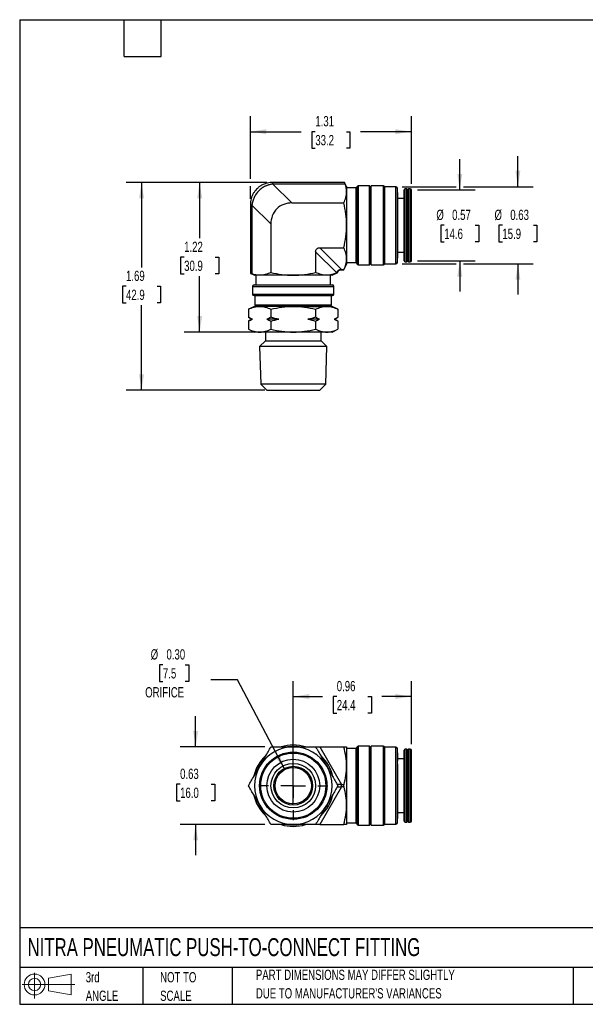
# Model space of a CAD drawing. Header units: inches. Extents: x 0.2 to 10.8, y 0.2 to 8.2.
# Tile 1 of 4: x 0.2 to 4.8, y 0.2 to 8.2. Entities that reach past the tile are written whole.
import ezdxf

# ---------------------------------------------------------------- set-up
doc = ezdxf.new("R2010")
doc.units = ezdxf.units.IN
doc.header["$MEASUREMENT"] = 0
doc.linetypes.add('SLD-Center', pattern=[0.75, 0.6, -0.05, 0.05, -0.05])
doc.linetypes.add('SLD-Solid', pattern=[0])
doc.layers.add('CENTER', color=40, linetype='SLD-Center')
doc.layers.add('SLD-DEFPOINTS', color=7, linetype='Continuous')
doc.layers.add('DIMENSIONS', color=140, linetype='SLD-Solid', lineweight=25)
doc.layers.add('TEXT', color=140, linetype='SLD-Solid', lineweight=25)
doc.styles.add('SLDTEXTSTYLE0', font='TXT', dxfattribs={"width": 0.7})
doc.dimstyles.new('SLDDIMSTYLE0', dxfattribs={"dimtxt": 0.084961, "dimasz": 0.13, "dimexe": 0, "dimexo": 0.0625, "dimgap": 0.02124, "dimtad": 0, "dimtih": 1, "dimtoh": 1, "dimrnd": 1e-09, "dimzin": 12, "dimdsep": 46, "dimtxsty": 'SLDTEXTSTYLE0', "dimsah": 1, "dimcen": 0.09, "dimadec": 0, "dimazin": 3, "dimtfac": 1, "dimtofl": 0, "dimtmove": 0, "dimatfit": 3, "dimfxl": 0, "dimfrac": 2, "dimtolj": 1, "dimtzin": 12, "dimarcsym": 0})
doc.dimstyles.new('SLDDIMSTYLE1', dxfattribs={"dimtxt": 0.084961, "dimasz": 0.13, "dimexe": 0, "dimexo": 0.0625, "dimgap": 0.02124, "dimtad": 0, "dimtih": 1, "dimtoh": 1, "dimrnd": 1e-09, "dimdsep": 46, "dimtxsty": 'SLDTEXTSTYLE0', "dimsah": 1, "dimcen": 0.09, "dimadec": 0, "dimazin": 2, "dimtfac": 1, "dimtmove": 0, "dimatfit": 0, "dimfxl": 0, "dimfrac": 2, "dimtolj": 1, "dimtzin": 12, "dimarcsym": 0})
doc.dimstyles.new('SLDDIMSTYLE3', dxfattribs={"dimtxt": 0.084961, "dimasz": 0.13, "dimexe": 0, "dimexo": 0.0625, "dimgap": 0.02124, "dimtad": 0, "dimtih": 1, "dimtoh": 1, "dimrnd": 1e-09, "dimdsep": 46, "dimtxsty": 'SLDTEXTSTYLE0', "dimsah": 1, "dimcen": 0.09, "dimadec": 0, "dimazin": 2, "dimtfac": 1, "dimtofl": 0, "dimtmove": 0, "dimatfit": 3, "dimfxl": 0, "dimfrac": 2, "dimtolj": 1, "dimtzin": 12, "dimarcsym": 0})
doc.dimstyles.new('SLDDIMSTYLE4', dxfattribs={"dimtxt": 0.084961, "dimasz": 0.13, "dimexe": 0, "dimexo": 0.0625, "dimgap": 0.02124, "dimtad": 0, "dimtih": 1, "dimtoh": 1, "dimrnd": 1e-09, "dimzin": 0, "dimdsep": 46, "dimtxsty": 'SLDTEXTSTYLE0', "dimsah": 1, "dimcen": 0, "dimadec": 0, "dimazin": 0, "dimtfac": 1, "dimtofl": 0, "dimtmove": 0, "dimatfit": 3, "dimfxl": 0, "dimfrac": 2, "dimtolj": 1, "dimtzin": 12, "dimarcsym": 0})

# ---------------------------------------------------------------- blocks, each defined once
blk = doc.blocks.new('Block11')
at = {"color": 7, "linetype": 'SLD-Solid', "lineweight": 18}
for p, q in [((0.1019, 0.2091), (0.1019, 0)), ((0.2157, 0.1641), (0.4006, 0.1981)), ((0.2157, 0.0628), (0.2157, 0.1641)), ((0.4006, 0.1981), (0.4006, 0.0288)), ((0, 0.1135), (0.4281, 0.1135)), ((0.2157, 0.0628), (0.4006, 0.0288))]:
    blk.add_line(p, q, dxfattribs=at)
for radius in [0.0846, 0.0506]:
    blk.add_circle((0.1019, 0.1135), radius, dxfattribs=at)
blk = doc.blocks.new('Block12')
at = {"layer": 'SLD-DEFPOINTS'}
blk.add_blockref('Block11', (0, 0), dxfattribs=at)
blk = doc.blocks.new('SW_NOTE_0_2')
at = {"layer": 'TEXT', "color": 0, "char_height": 0.083333, "attachment_point": 1, "style": 'SLDTEXTSTYLE0'}
for s, insert in [('PART DIMENSIONS MAY DIFFER SLIGHTLY', (0, 0.1074)), ("DUE TO MANUFACTURER'S VARIANCES", (0, -0.0431))]:
    blk.add_mtext(s, dxfattribs=dict(at, insert=insert))
blk = doc.blocks.new('SW_NOTE_0_3')
at = {"layer": 'TEXT', "color": 0, "char_height": 0.08333, "attachment_point": 1, "style": 'SLDTEXTSTYLE0'}
for s, insert in [('NOT TO', (0, 0.1074)), ('SCALE', (0, -0.0431))]:
    blk.add_mtext(s, dxfattribs=dict(at, insert=insert))
blk = doc.blocks.new('SW_NOTE_0_4')
at = {"layer": 'TEXT', "color": 0, "char_height": 0.08333, "attachment_point": 1, "style": 'SLDTEXTSTYLE0'}
for s, insert in [('3rd', (0, 0.1074)), ('ANGLE', (0, -0.0431))]:
    blk.add_mtext(s, dxfattribs=dict(at, insert=insert))
blk = doc.blocks.new('_D')
at = {"layer": 'DIMENSIONS'}
for p, q in [((2.2589, 6.9278), (1.588, 6.9278)), ((1.713, 6.9278), (1.713, 6.4739)), ((1.5868, 6.3198), (1.5582, 6.3198)), ((1.5582, 6.3198), (1.5582, 6.1848)), ((1.8392, 6.3198), (1.8678, 6.3198)), ((1.8678, 6.3198), (1.8678, 6.1848)), ((1.5582, 6.1848), (1.5868, 6.1848)), ((1.713, 5.7118), (1.713, 6.1658)), ((1.8678, 6.1848), (1.8392, 6.1848)), ((2.1509, 5.7118), (1.588, 5.7118))]:
    blk.add_line(p, q, dxfattribs=at)
for points in [[(1.713, 6.9278), (1.693, 6.7978), (1.733, 6.7978)], [(1.713, 5.7118), (1.733, 5.8418), (1.693, 5.8418)]]:
    blk.add_solid(points, dxfattribs=at)
at = {"layer": 'DIMENSIONS', "char_height": 0.08333, "attachment_point": 1, "style": 'SLDTEXTSTYLE0'}
for s, insert in [('1.22', (1.5868, 6.4463)), ('30.9', (1.5868, 6.2922))]:
    blk.add_mtext(s, dxfattribs=dict(at, insert=insert))
blk = doc.blocks.new('_D_1')
at = {"layer": 'DIMENSIONS'}
for p, q in [((2.2589, 6.9278), (1.1156, 6.9278)), ((1.2406, 6.9278), (1.2406, 6.2377)), ((1.1143, 6.0836), (1.0858, 6.0836)), ((1.0858, 6.0836), (1.0858, 5.9486)), ((1.3668, 6.0836), (1.3953, 6.0836)), ((1.3953, 6.0836), (1.3953, 5.9486)), ((1.0858, 5.9486), (1.1143, 5.9486)), ((1.2406, 5.2394), (1.2406, 5.9296)), ((1.3953, 5.9486), (1.3668, 5.9486)), ((2.2426, 5.2394), (1.1156, 5.2394))]:
    blk.add_line(p, q, dxfattribs=at)
for points in [[(1.2406, 6.9278), (1.2206, 6.7978), (1.2606, 6.7978)], [(1.2406, 5.2394), (1.2606, 5.3694), (1.2206, 5.3694)]]:
    blk.add_solid(points, dxfattribs=at)
at = {"layer": 'DIMENSIONS', "char_height": 0.08333, "attachment_point": 1, "style": 'SLDTEXTSTYLE0'}
for s, insert in [('1.69', (1.1143, 6.2101)), ('42.9', (1.1143, 6.056))]:
    blk.add_mtext(s, dxfattribs=dict(at, insert=insert))
blk = doc.blocks.new('_D_2')
at = {"layer": 'DIMENSIONS'}
for p, q in [((2.1253, 6.9578), (2.1253, 7.4651)), ((3.4337, 6.9168), (3.4337, 7.4651)), ((2.1253, 7.3401), (2.5381, 7.3401)), ((2.6532, 7.3401), (2.6247, 7.3401)), ((2.6247, 7.3401), (2.6247, 7.2051)), ((2.9057, 7.3401), (2.9342, 7.3401)), ((2.9342, 7.3401), (2.9342, 7.2051)), ((3.4337, 7.3401), (3.0209, 7.3401)), ((2.6247, 7.2051), (2.6532, 7.2051)), ((2.9342, 7.2051), (2.9057, 7.2051)), ((2.1253, 6.7942), (2.1253, 6.8978))]:
    blk.add_line(p, q, dxfattribs=at)
for points in [[(2.1253, 7.3401), (2.2553, 7.3201), (2.2553, 7.3601)], [(3.4337, 7.3401), (3.3037, 7.3601), (3.3037, 7.3201)]]:
    blk.add_solid(points, dxfattribs=at)
at = {"layer": 'DIMENSIONS', "char_height": 0.08333, "attachment_point": 1, "style": 'SLDTEXTSTYLE0'}
for s, insert in [('1.31', (2.6532, 7.4665)), ('33.2', (2.6532, 7.3125))]:
    blk.add_mtext(s, dxfattribs=dict(at, insert=insert))
blk = doc.blocks.new('_D_3')
at = {"layer": 'DIMENSIONS'}
for p, q in [((4.2999, 6.8924), (4.2999, 7.1424)), ((3.3584, 6.8924), (3.7974, 6.8924)), ((3.8574, 6.8924), (4.4249, 6.8924)), ((4.1736, 6.5794), (4.1451, 6.5794)), ((4.1451, 6.5794), (4.1451, 6.4444)), ((4.4261, 6.5794), (4.4546, 6.5794)), ((4.4546, 6.5794), (4.4546, 6.4444)), ((4.1451, 6.4444), (4.1736, 6.4444)), ((4.4546, 6.4444), (4.4261, 6.4444)), ((3.3584, 6.2664), (3.7974, 6.2664)), ((3.8574, 6.2664), (4.4249, 6.2664)), ((4.2999, 6.2664), (4.2999, 6.0164))]:
    blk.add_line(p, q, dxfattribs=at)
for points in [[(4.2999, 6.8924), (4.3199, 7.0224), (4.2799, 7.0224)], [(4.2999, 6.2664), (4.2799, 6.1364), (4.3199, 6.1364)]]:
    blk.add_solid(points, dxfattribs=at)
at = {"layer": 'DIMENSIONS', "char_height": 0.08333, "attachment_point": 1, "style": 'SLDTEXTSTYLE0'}
for s, insert in [('%%c', (4.1095, 6.7058)), ('0.63', (4.2378, 6.7058)), ('15.9', (4.1736, 6.5518))]:
    blk.add_mtext(s, dxfattribs=dict(at, insert=insert))
blk = doc.blocks.new('_D_4')
at = {"layer": 'DIMENSIONS'}
for p, q in [((3.8274, 6.8668), (3.8274, 7.1168)), ((3.4837, 6.8668), (3.9524, 6.8668)), ((3.7012, 6.5794), (3.6726, 6.5794)), ((3.6726, 6.5794), (3.6726, 6.4444)), ((3.9536, 6.5794), (3.9822, 6.5794)), ((3.9822, 6.5794), (3.9822, 6.4444)), ((3.6726, 6.4444), (3.7012, 6.4444)), ((3.9822, 6.4444), (3.9536, 6.4444)), ((3.4837, 6.292), (3.9524, 6.292)), ((3.8274, 6.292), (3.8274, 6.042))]:
    blk.add_line(p, q, dxfattribs=at)
for points in [[(3.8274, 6.8668), (3.8474, 6.9968), (3.8074, 6.9968)], [(3.8274, 6.292), (3.8074, 6.162), (3.8474, 6.162)]]:
    blk.add_solid(points, dxfattribs=at)
at = {"layer": 'DIMENSIONS', "char_height": 0.08333, "attachment_point": 1, "style": 'SLDTEXTSTYLE0'}
for s, insert in [('%%c', (3.637, 6.7058)), ('0.57', (3.7653, 6.7058)), ('14.6', (3.7012, 6.5518))]:
    blk.add_mtext(s, dxfattribs=dict(at, insert=insert))
blk = doc.blocks.new('_D_8')
at = {"layer": 'DIMENSIONS'}
for p, q in [((1.6803, 2.3413), (1.6803, 2.5913)), ((2.2419, 2.3413), (1.5553, 2.3413)), ((1.554, 2.038), (1.5255, 2.038)), ((1.5255, 2.038), (1.5255, 1.903)), ((1.8065, 2.038), (1.835, 2.038)), ((1.835, 2.038), (1.835, 1.903)), ((1.5255, 1.903), (1.554, 1.903)), ((1.835, 1.903), (1.8065, 1.903)), ((2.2419, 1.7114), (1.5553, 1.7114)), ((1.6803, 1.7114), (1.6803, 1.4614))]:
    blk.add_line(p, q, dxfattribs=at)
for points in [[(1.6803, 2.3413), (1.7003, 2.4713), (1.6603, 2.4713)], [(1.6803, 1.7114), (1.6603, 1.5814), (1.7003, 1.5814)]]:
    blk.add_solid(points, dxfattribs=at)
at = {"layer": 'DIMENSIONS', "char_height": 0.08333, "attachment_point": 1, "style": 'SLDTEXTSTYLE0'}
for s, insert in [('0.63', (1.554, 2.1645)), ('16.0', (1.554, 2.0104))]:
    blk.add_mtext(s, dxfattribs=dict(at, insert=insert))
blk = doc.blocks.new('_D_9')
at = {"layer": 'DIMENSIONS'}
for p, q in [((2.4737, 2.0763), (2.4737, 2.8758)), ((3.4337, 2.3637), (3.4337, 2.8758)), ((2.4737, 2.7508), (2.7123, 2.7508)), ((2.8275, 2.7508), (2.7989, 2.7508)), ((2.7989, 2.7508), (2.7989, 2.6157)), ((3.0799, 2.7508), (3.1085, 2.7508)), ((3.1085, 2.7508), (3.1085, 2.6157)), ((3.4337, 2.7508), (3.1951, 2.7508)), ((2.7989, 2.6157), (2.8275, 2.6157)), ((3.1085, 2.6157), (3.0799, 2.6157))]:
    blk.add_line(p, q, dxfattribs=at)
for points in [[(2.4737, 2.7508), (2.6037, 2.7308), (2.6037, 2.7708)], [(3.4337, 2.7508), (3.3037, 2.7708), (3.3037, 2.7308)]]:
    blk.add_solid(points, dxfattribs=at)
at = {"layer": 'DIMENSIONS', "char_height": 0.08333, "attachment_point": 1, "style": 'SLDTEXTSTYLE0'}
for s, insert in [('0.96', (2.8275, 2.8772)), ('24.4', (2.8275, 2.7231))]:
    blk.add_mtext(s, dxfattribs=dict(at, insert=insert))
blk = doc.blocks.new('_D_10')
at = {"layer": 'DIMENSIONS'}
for p, q in [((1.4144, 3.0085), (1.3858, 3.0085)), ((1.3858, 3.0085), (1.3858, 2.8735)), ((1.5962, 3.0085), (1.6247, 3.0085)), ((1.6247, 3.0085), (1.6247, 2.8735)), ((2.0217, 2.8851), (1.8029, 2.8851)), ((2.4049, 2.157), (2.0217, 2.8851)), ((1.3858, 2.8735), (1.4144, 2.8735)), ((1.6247, 2.8735), (1.5962, 2.8735))]:
    blk.add_line(p, q, dxfattribs=at)
blk.add_solid([(2.4049, 2.157), (2.3621, 2.2813), (2.3267, 2.2627)], dxfattribs=at)
at = {"layer": 'DIMENSIONS', "char_height": 0.08333, "attachment_point": 1, "style": 'SLDTEXTSTYLE0'}
for s, insert in [('%%c', (1.3149, 3.1349)), ('0.30', (1.4432, 3.1349)), ('7.5', (1.4144, 2.9809)), ('ORIFICE', (1.2701, 2.8268))]:
    blk.add_mtext(s, dxfattribs=dict(at, insert=insert))
blk = doc.blocks.new('SW_CENTERMARKSYMBOL_1')
at = {"layer": 'CENTER', "color": 0}
for p, q in [((0, 0.2), (0, 0.2811)), ((0, 0), (0, 0.1)), ((-0.2, 0), (-0.2811, 0)), ((0, 0), (-0.1, 0)), ((0, 0), (0, -0.1)), ((0, 0), (0.1, 0)), ((0.2, 0), (0.2811, 0)), ((0, -0.2), (0, -0.2811))]:
    blk.add_line(p, q, dxfattribs=at)

msp = doc.modelspace()

# ---------------------------------------------------------------- linework, layer by layer
for p, q in [((2.8912, 6.9278), (2.3089, 6.9278)), ((2.3089, 6.9147), (2.3089, 6.9278)), ((2.3089, 6.9147), (2.4623, 6.7612)), ((2.8956, 6.9147), (2.3089, 6.9147)), ((2.9068, 6.8943), (2.8912, 6.9278)), ((2.9068, 6.8943), (2.9068, 6.8522)), ((2.9855, 6.8825), (2.9068, 6.8825)), ((2.9923, 6.8943), (2.9855, 6.8825)), ((2.9855, 6.2762), (2.9855, 6.8825)), ((2.9923, 6.2644), (2.9923, 6.8943)), ((3.0929, 6.9003), (3.0026, 6.9003)), ((3.0026, 6.9003), (3.0026, 6.2585)), ((3.0997, 6.8884), (3.0929, 6.9003)), ((3.0929, 6.2585), (3.0929, 6.9003)), ((3.1065, 6.9003), (3.0997, 6.8884)), ((3.0997, 6.2703), (3.0997, 6.8884)), ((3.2067, 6.9003), (3.1065, 6.9003)), ((3.1065, 6.2585), (3.1065, 6.9003)), ((3.2067, 6.2585), (3.2067, 6.9003)), ((3.3084, 6.8924), (3.2178, 6.8924)), ((3.2178, 6.2664), (3.2178, 6.8924)), ((3.3084, 6.2664), (3.3084, 6.8924)), ((3.3202, 6.2782), (3.3202, 6.8806)), ((2.9068, 6.8522), (2.9068, 6.5794)), ((3.3213, 6.8465), (3.3202, 6.8465)), ((3.3213, 6.8465), (3.3213, 6.402)), ((3.3747, 6.5794), (3.3747, 6.8668)), ((3.3974, 6.8766), (3.3845, 6.8766)), ((3.3845, 6.5794), (3.3845, 6.8766)), ((3.4042, 6.8648), (3.3974, 6.8766)), ((3.3974, 6.5794), (3.3974, 6.8766)), ((3.411, 6.8766), (3.4042, 6.8648)), ((3.4042, 6.5794), (3.4042, 6.8648)), ((3.4239, 6.8766), (3.411, 6.8766)), ((3.411, 6.5794), (3.411, 6.8766)), ((3.4239, 6.5794), (3.4239, 6.8766)), ((3.4337, 6.5794), (3.4337, 6.8668)), ((2.1253, 6.7442), (2.1253, 6.1894)), ((2.1384, 6.7442), (2.1253, 6.7442)), ((2.2919, 6.5908), (2.1384, 6.7442)), ((2.1384, 6.7442), (2.1384, 6.185)), ((2.4623, 6.7612), (2.8841, 6.7612)), ((3.3747, 6.7971), (3.3213, 6.7971)), ((2.2919, 6.5908), (2.2919, 6.1966)), ((2.9068, 6.5794), (2.9068, 6.3066)), ((3.3747, 6.292), (3.3747, 6.5794)), ((3.3845, 6.2821), (3.3845, 6.5794)), ((3.3974, 6.2821), (3.3974, 6.5794)), ((3.4042, 6.294), (3.4042, 6.5794)), ((3.411, 6.2821), (3.411, 6.5794)), ((3.4239, 6.2821), (3.4239, 6.5794)), ((3.4337, 6.292), (3.4337, 6.5794)), ((3.3213, 6.402), (3.3202, 6.402)), ((3.3202, 6.401), (3.3213, 6.4006)), ((3.3213, 6.4006), (3.3213, 6.3797)), ((2.827, 6.192), (2.6556, 6.3634)), ((2.6556, 6.3634), (2.6556, 6.1966)), ((2.6896, 6.3975), (2.8658, 6.2214)), ((2.6896, 6.3975), (2.8841, 6.3975)), ((3.3213, 6.3797), (3.3202, 6.3797)), ((3.3213, 6.3797), (3.3213, 6.3123)), ((3.3213, 6.3617), (3.3747, 6.3617)), ((2.8855, 6.2187), (2.9068, 6.2644)), ((2.9068, 6.3066), (2.9068, 6.2644)), ((2.9068, 6.2762), (2.9855, 6.2762)), ((2.9855, 6.2762), (2.9923, 6.2644)), ((3.0026, 6.2585), (3.0929, 6.2585)), ((3.0929, 6.2585), (3.0997, 6.2703)), ((3.0997, 6.2703), (3.1065, 6.2585)), ((3.1065, 6.2585), (3.2067, 6.2585)), ((3.2178, 6.2664), (3.3084, 6.2664)), ((3.3202, 6.3123), (3.3213, 6.3123)), ((3.3845, 6.2821), (3.3974, 6.2821)), ((3.3974, 6.2821), (3.4042, 6.294)), ((3.4042, 6.294), (3.411, 6.2821)), ((3.411, 6.2821), (3.4239, 6.2821)), ((2.1253, 6.1895), (2.1587, 6.1739)), ((2.2009, 6.1739), (2.1587, 6.1739)), ((2.1706, 6.1739), (2.1706, 6.0951)), ((2.4737, 6.1739), (2.2009, 6.1739)), ((2.7465, 6.1739), (2.4737, 6.1739)), ((2.7887, 6.1739), (2.7465, 6.1739)), ((2.7769, 6.0951), (2.7769, 6.1739)), ((2.7887, 6.1739), (2.8351, 6.1955)), ((2.8658, 6.2214), (2.8866, 6.2214)), ((2.8658, 6.2214), (2.8658, 6.2187)), ((2.8658, 6.2187), (2.8855, 6.2187)), ((2.143, 6.0833), (2.143, 6.0203)), ((2.143, 6.0833), (2.8044, 6.0833)), ((2.1548, 6.0951), (2.7926, 6.0951)), ((2.8044, 6.0203), (2.8044, 6.0833)), ((2.143, 6.0203), (2.8044, 6.0203)), ((2.1548, 6.0085), (2.7926, 6.0085)), ((2.1627, 6.0085), (2.1627, 5.9337)), ((2.7847, 5.9337), (2.7847, 6.0085)), ((2.1587, 5.9205), (2.11, 5.8978)), ((2.1587, 5.9205), (2.2009, 5.9205)), ((2.1627, 5.9337), (2.7847, 5.9337)), ((2.1745, 5.9219), (2.7729, 5.9219)), ((2.4737, 5.9205), (2.2009, 5.9205)), ((2.2247, 5.9219), (2.2247, 5.9205)), ((2.4737, 5.9205), (2.7465, 5.9205)), ((2.7227, 5.9205), (2.7227, 5.9219)), ((2.7465, 5.9205), (2.7887, 5.9205)), ((2.8374, 5.8978), (2.7887, 5.9205)), ((2.11, 5.8978), (2.11, 5.8321)), ((2.2919, 5.8978), (2.2919, 5.8321)), ((2.6556, 5.8978), (2.6556, 5.8321)), ((2.8374, 5.8978), (2.8374, 5.8321)), ((2.11, 5.8321), (2.1376, 5.8162)), ((2.1376, 5.8162), (2.11, 5.8002)), ((2.11, 5.8002), (2.11, 5.7345)), ((2.1422, 5.8162), (2.1376, 5.8162)), ((2.3563, 5.8162), (2.2596, 5.8162)), ((2.2919, 5.8002), (2.2919, 5.7345)), ((2.6878, 5.8162), (2.5911, 5.8162)), ((2.6556, 5.8002), (2.6556, 5.7345)), ((2.8098, 5.8162), (2.8052, 5.8162)), ((2.8098, 5.8162), (2.8374, 5.8321)), ((2.8374, 5.8002), (2.8098, 5.8162)), ((2.8374, 5.8002), (2.8374, 5.7345)), ((2.11, 5.7345), (2.1587, 5.7118)), ((2.2009, 5.7118), (2.1587, 5.7118)), ((2.4737, 5.7118), (2.2009, 5.7118)), ((2.2473, 5.7118), (2.2473, 5.641)), ((2.7465, 5.7118), (2.4737, 5.7118)), ((2.7001, 5.641), (2.7001, 5.7118)), ((2.7887, 5.7118), (2.7465, 5.7118)), ((2.7887, 5.7118), (2.8374, 5.7345)), ((2.2473, 5.641), (2.2004, 5.5941)), ((2.2473, 5.641), (2.7001, 5.641)), ((2.747, 5.5941), (2.7001, 5.641)), ((2.2004, 5.5941), (2.2089, 5.2895)), ((2.4787, 5.5941), (2.2004, 5.5941)), ((2.747, 5.5941), (2.4787, 5.5941)), ((2.7385, 5.2895), (2.747, 5.5941)), ((2.2089, 5.2895), (2.2589, 5.2394)), ((2.4786, 5.2895), (2.2089, 5.2895)), ((2.7385, 5.2895), (2.4786, 5.2895)), ((2.6885, 5.2394), (2.7385, 5.2895)), ((2.2589, 5.2394), (2.6885, 5.2394)), ((2.6896, 2.3413), (2.8658, 2.0362)), ((2.6896, 2.3413), (2.8841, 2.3413)), ((2.9068, 2.3413), (2.9068, 2.1838)), ((2.9855, 2.3295), (2.9068, 2.3295)), ((2.9923, 2.3413), (2.9855, 2.3295)), ((2.9855, 1.7232), (2.9855, 2.3295)), ((2.9923, 1.7114), (2.9923, 2.3413)), ((3.0929, 2.3472), (3.0026, 2.3472)), ((3.0026, 2.3472), (3.0026, 2.0263)), ((3.0997, 2.3354), (3.0929, 2.3472)), ((3.0929, 1.7055), (3.0929, 2.3472)), ((3.1065, 2.3472), (3.0997, 2.3354)), ((3.0997, 1.7173), (3.0997, 2.3354)), ((3.2067, 2.3472), (3.1065, 2.3472)), ((3.1065, 1.7055), (3.1065, 2.3472)), ((3.2067, 2.0263), (3.2067, 2.3472)), ((3.3084, 2.3393), (3.2178, 2.3393)), ((3.2178, 1.7134), (3.2178, 2.3393)), ((3.3084, 1.7134), (3.3084, 2.3393)), ((3.3202, 1.7252), (3.3202, 2.3275)), ((3.3974, 2.3236), (3.3845, 2.3236)), ((3.3845, 1.7291), (3.3845, 2.3236)), ((3.4042, 2.3118), (3.3974, 2.3236)), ((3.3974, 1.7291), (3.3974, 2.3236)), ((3.411, 2.3236), (3.4042, 2.3118)), ((3.4239, 2.3236), (3.411, 2.3236)), ((3.411, 1.7291), (3.411, 2.3236)), ((3.4239, 1.7291), (3.4239, 2.3236)), ((3.3213, 2.2935), (3.3202, 2.2935)), ((3.3213, 2.2935), (3.3213, 2.226)), ((3.3747, 2.2441), (3.3213, 2.2441)), ((3.3747, 1.7389), (3.3747, 2.3137)), ((3.4042, 1.7409), (3.4042, 2.3118)), ((3.4337, 1.7389), (3.4337, 2.3137)), ((2.4737, 2.1724), (2.4737, 2.174)), ((2.4737, 1.8803), (2.4737, 2.1724)), ((2.9068, 2.1838), (2.9068, 1.8689)), ((3.3213, 2.226), (3.3202, 2.226)), ((3.3202, 2.2047), (3.3213, 2.2052)), ((3.3213, 2.2038), (3.3202, 2.2038)), ((3.3213, 2.2052), (3.3213, 2.226)), ((3.3213, 2.2038), (3.3213, 1.7592)), ((2.8658, 2.0165), (2.6896, 1.7114)), ((2.8658, 2.0165), (2.8658, 2.0362)), ((2.8658, 2.0362), (2.8866, 2.0362)), ((2.8866, 2.0165), (2.8658, 2.0165)), ((3.0026, 2.0263), (3.0026, 1.7055)), ((3.2067, 1.7055), (3.2067, 2.0263)), ((2.4737, 1.8787), (2.4737, 1.8803)), ((2.9068, 1.8689), (2.9068, 1.7114)), ((3.3213, 1.8086), (3.3747, 1.8086)), ((2.6896, 1.7114), (2.8841, 1.7114)), ((2.9068, 1.7232), (2.9855, 1.7232)), ((2.9855, 1.7232), (2.9923, 1.7114)), ((3.0026, 1.7055), (3.0929, 1.7055)), ((3.0929, 1.7055), (3.0997, 1.7173)), ((3.0997, 1.7173), (3.1065, 1.7055)), ((3.1065, 1.7055), (3.2067, 1.7055)), ((3.2178, 1.7134), (3.3084, 1.7134)), ((3.3202, 1.7592), (3.3213, 1.7592)), ((3.3845, 1.7291), (3.3974, 1.7291)), ((3.3974, 1.7291), (3.4042, 1.7409)), ((3.4042, 1.7409), (3.411, 1.7291)), ((3.411, 1.7291), (3.4239, 1.7291))]:
    msp.add_line(p, q)
for radius in [0.2733, 0.2648, 0.2148, 0.1811, 0.1575, 0.1476]:
    msp.add_circle((2.4737, 2.0263), radius)
for centre, radius, start, end in [((3.0026, 6.8884), 0.0118, 90, 150), ((3.2067, 6.8884), 0.0118, 19.47122, 90), ((3.3084, 6.8806), 0.0118, 0, 90), ((3.3845, 6.8668), 0.00984, 90, 180), ((3.4239, 6.8668), 0.00984, 0, 90), ((3.0026, 6.2703), 0.0118, 210, 270), ((3.2067, 6.2703), 0.0118, 270, 340.52878), ((3.3084, 6.2782), 0.0118, 270, 0), ((3.3845, 6.292), 0.00984, 180, 270), ((3.4239, 6.292), 0.00984, 270, 0), ((2.1548, 6.0833), 0.0118, 90, 180), ((2.7926, 6.0833), 0.0118, 0, 90), ((2.1548, 6.0203), 0.0118, 180, 270), ((2.7926, 6.0203), 0.0118, 270, 0), ((2.1745, 5.9337), 0.0118, 180, 270), ((2.7729, 5.9337), 0.0118, 270, 0), ((2.4737, 2.0263), 0.315, 90, 150), ((2.4737, 2.0263), 0.3307, 72.59795, 107.42551), ((2.4737, 2.0263), 0.3189, 81.01982, 98.44759), ((2.4737, 2.0263), 0.315, 30, 90), ((3.0026, 2.3354), 0.0118, 90, 150), ((3.2067, 2.3354), 0.0118, 19.47122, 90), ((3.3084, 2.3275), 0.0118, 0, 90), ((3.3845, 2.3137), 0.00984, 90, 180), ((3.4239, 2.3137), 0.00984, 0, 90), ((2.4737, 2.0263), 0.3307, 132.36241, 167.3501), ((2.4737, 2.0263), 0.3307, 12.63879, 47.605), ((2.4737, 2.0263), 0.315, 150, 210), ((2.4737, 2.0263), 0.3189, 141.83583, 158.23258), ((2.4521, 2.0263), 0.1476, 81.5662, 85.79453), ((2.4737, 2.0263), 0.3189, 21.87691, 38.15696), ((2.4737, 2.0263), 0.315, 330, 30), ((2.4737, 2.0263), 0.3307, 192.64274, 227.6157), ((2.4737, 2.0263), 0.3307, 312.37344, 347.35355), ((2.4737, 2.0263), 0.3189, 201.29332, 218.36168), ((2.4737, 2.0263), 0.315, 210, 270), ((2.4521, 2.0263), 0.1476, 274.20547, 278.4338), ((2.4737, 2.0263), 0.315, 270, 330), ((2.4737, 2.0263), 0.3189, 321.50111, 338.28498), ((2.4737, 2.0263), 0.3307, 252.59053, 287.41729), ((2.4737, 2.0263), 0.3189, 261.78132, 278.34408), ((3.0026, 1.7173), 0.0118, 210, 270), ((3.2067, 1.7173), 0.0118, 270, 340.52878), ((3.3084, 1.7252), 0.0118, 270, 0), ((3.3845, 1.7389), 0.00984, 180, 270), ((3.4239, 1.7389), 0.00984, 270, 0)]:
    msp.add_arc(centre, radius, start, end)
for points, knots in [([(2.3089, 6.9278), (2.3012, 6.9276), (2.2863, 6.9271), (2.2652, 6.9233), (2.2465, 6.9181), (2.2304, 6.9116), (2.2168, 6.9047), (2.2056, 6.8979), (2.1963, 6.8914), (2.1865, 6.8835), (2.1748, 6.8726), (2.1612, 6.8567), (2.1489, 6.8379), (2.1388, 6.8171), (2.1314, 6.7951), (2.1263, 6.7705), (2.1256, 6.7531), (2.1253, 6.7442)], [0, 0, 0, 0, 0.080148, 0.153915, 0.220948, 0.280949, 0.333663, 0.378868, 0.416401, 0.45104, 0.509199, 0.581474, 0.667465, 0.740574, 0.82063, 0.907253, 1, 1, 1, 1]), ([(2.3089, 6.9147), (2.3062, 6.9143), (2.3008, 6.9137), (2.2928, 6.9123), (2.285, 6.9105), (2.2773, 6.9085), (2.2697, 6.9062), (2.2623, 6.9036), (2.255, 6.9008), (2.2401, 6.8942), (2.2185, 6.8817), (2.1929, 6.8602), (2.1714, 6.8346), (2.1576, 6.8107), (2.1493, 6.7908), (2.1444, 6.7758), (2.1406, 6.7602), (2.1392, 6.7496), (2.1384, 6.7442)], [0, 0, 0, 0, 0.0317359, 0.0631502, 0.0942483, 0.1250358, 0.1555185, 0.1857021, 0.2155928, 0.2451967, 0.3735171, 0.5000266, 0.6265292, 0.7548564, 0.8143356, 0.8749878, 0.9368609, 1, 1, 1, 1]), ([(2.8956, 6.9147), (2.8942, 6.9189), (2.8931, 6.9222), (2.8915, 6.9267), (2.8912, 6.9278), (2.8912, 6.9278)], [0, 0, 0, 0, 0.5, 0.5, 1, 1, 1, 1]), ([(2.8841, 6.7612), (2.891, 6.7762), (2.8968, 6.7912), (2.9046, 6.8215), (2.9068, 6.8368), (2.9068, 6.8522)], [0, 0, 0, 0, 0.5, 0.5, 1, 1, 1, 1]), ([(2.4623, 6.7612), (2.4399, 6.7612), (2.4171, 6.7576), (2.3748, 6.7417), (2.3553, 6.7295), (2.3236, 6.6978), (2.3114, 6.6783), (2.2955, 6.636), (2.2919, 6.6132), (2.2919, 6.5908)], [0, 0, 0, 0, 0.25, 0.25, 0.5, 0.5, 0.75, 0.75, 1, 1, 1, 1]), ([(2.9068, 6.5794), (2.9068, 6.6102), (2.9046, 6.6407), (2.8968, 6.7013), (2.891, 6.7313), (2.8841, 6.7612)], [0, 0, 0, 0, 0.5, 0.5, 1, 1, 1, 1]), ([(2.8841, 6.3975), (2.891, 6.4275), (2.8968, 6.4575), (2.9046, 6.5181), (2.9068, 6.5486), (2.9068, 6.5794)], [0, 0, 0, 0, 0.5, 0.5, 1, 1, 1, 1]), ([(2.6556, 6.3634), (2.6556, 6.3679), (2.6563, 6.3725), (2.6594, 6.381), (2.6619, 6.3849), (2.6682, 6.3912), (2.6721, 6.3936), (2.6806, 6.3968), (2.6852, 6.3975), (2.6896, 6.3975)], [0, 0, 0, 0, 0.25, 0.25, 0.5, 0.5, 0.75, 0.75, 1, 1, 1, 1]), ([(2.9068, 6.3066), (2.9068, 6.322), (2.9046, 6.3373), (2.8968, 6.3676), (2.891, 6.3826), (2.8841, 6.3975)], [0, 0, 0, 0, 0.5, 0.5, 1, 1, 1, 1]), ([(2.8866, 6.2214), (2.8929, 6.2354), (2.8979, 6.2495), (2.9049, 6.2779), (2.9068, 6.2922), (2.9068, 6.3066)], [0, 0, 0, 0, 0.5, 0.5, 1, 1, 1, 1]), ([(2.1255, 6.1894), (2.1255, 6.1894), (2.1256, 6.1894), (2.1288, 6.1883), (2.1333, 6.1868), (2.1371, 6.1855), (2.1384, 6.185)], [0, 0, 0, 0, 0.231346, 0.531424, 0.840059, 1, 1, 1, 1]), ([(2.2919, 6.1966), (2.2769, 6.1896), (2.2619, 6.1839), (2.2316, 6.176), (2.2163, 6.1739), (2.2009, 6.1739)], [0, 0, 0, 0, 0.5, 0.5, 1, 1, 1, 1]), ([(2.2919, 6.1966), (2.3218, 6.1896), (2.3518, 6.1839), (2.4124, 6.176), (2.4429, 6.1739), (2.4737, 6.1739)], [0, 0, 0, 0, 0.5, 0.5, 1, 1, 1, 1]), ([(2.4737, 6.1739), (2.5045, 6.1739), (2.535, 6.176), (2.5956, 6.1839), (2.6256, 6.1896), (2.6556, 6.1966)], [0, 0, 0, 0, 0.5, 0.5, 1, 1, 1, 1]), ([(2.7465, 6.1739), (2.7311, 6.1739), (2.7158, 6.176), (2.6855, 6.1839), (2.6705, 6.1896), (2.6556, 6.1966)], [0, 0, 0, 0, 0.5, 0.5, 1, 1, 1, 1]), ([(2.8316, 6.194), (2.8317, 6.1952), (2.8319, 6.1977), (2.8328, 6.2013), (2.8339, 6.2047), (2.8354, 6.2078), (2.8372, 6.2106), (2.8394, 6.2131), (2.8438, 6.2172), (2.8528, 6.2215), (2.8612, 6.2214), (2.8658, 6.2214)], [0, 0, 0, 0, 0.077578, 0.151743, 0.222962, 0.291764, 0.358735, 0.424508, 0.489752, 0.725038, 1, 1, 1, 1]), ([(2.8316, 6.194), (2.8327, 6.1944), (2.8347, 6.1953), (2.835, 6.1955), (2.8351, 6.1955)], [0, 0, 0, 0, 0.51625, 1, 1, 1, 1]), ([(2.8355, 6.1954), (2.8362, 6.1984), (2.8377, 6.2046), (2.8443, 6.2123), (2.854, 6.2178), (2.8617, 6.2184), (2.8658, 6.2187)], [0, 0, 0, 0, 0.214899, 0.455356, 0.705515, 1, 1, 1, 1]), ([(2.11, 5.8978), (2.125, 5.9047), (2.14, 5.9105), (2.1703, 5.9184), (2.1856, 5.9205), (2.2009, 5.9205)], [0, 0, 0, 0, 0.5, 0.5, 1, 1, 1, 1]), ([(2.2009, 5.9205), (2.2163, 5.9205), (2.2316, 5.9184), (2.2619, 5.9105), (2.2769, 5.9047), (2.2919, 5.8978)], [0, 0, 0, 0, 0.5, 0.5, 1, 1, 1, 1]), ([(2.2919, 5.8978), (2.3218, 5.9047), (2.3518, 5.9105), (2.4124, 5.9184), (2.4429, 5.9205), (2.4737, 5.9205)], [0, 0, 0, 0, 0.5, 0.5, 1, 1, 1, 1]), ([(2.4737, 5.9205), (2.5045, 5.9205), (2.535, 5.9184), (2.5956, 5.9105), (2.6256, 5.9047), (2.6556, 5.8978)], [0, 0, 0, 0, 0.5, 0.5, 1, 1, 1, 1]), ([(2.6556, 5.8978), (2.6705, 5.9047), (2.6855, 5.9105), (2.7158, 5.9184), (2.7311, 5.9205), (2.7465, 5.9205)], [0, 0, 0, 0, 0.5, 0.5, 1, 1, 1, 1]), ([(2.7465, 5.9205), (2.7619, 5.9205), (2.7771, 5.9184), (2.8074, 5.9105), (2.8224, 5.9047), (2.8374, 5.8978)], [0, 0, 0, 0, 0.5, 0.5, 1, 1, 1, 1]), ([(2.11, 5.7345), (2.125, 5.7276), (2.14, 5.7219), (2.1703, 5.714), (2.1856, 5.7118), (2.2009, 5.7118)], [0, 0, 0, 0, 0.5, 0.5, 1, 1, 1, 1]), ([(2.2009, 5.7118), (2.2163, 5.7118), (2.2316, 5.714), (2.2619, 5.7219), (2.2769, 5.7276), (2.2919, 5.7345)], [0, 0, 0, 0, 0.5, 0.5, 1, 1, 1, 1]), ([(2.2919, 5.7345), (2.3218, 5.7276), (2.3518, 5.7219), (2.4124, 5.714), (2.4429, 5.7118), (2.4737, 5.7118)], [0, 0, 0, 0, 0.5, 0.5, 1, 1, 1, 1]), ([(2.4737, 5.7118), (2.5045, 5.7118), (2.535, 5.714), (2.5956, 5.7219), (2.6256, 5.7276), (2.6556, 5.7345)], [0, 0, 0, 0, 0.5, 0.5, 1, 1, 1, 1]), ([(2.6556, 5.7345), (2.6705, 5.7276), (2.6855, 5.7219), (2.7158, 5.714), (2.7311, 5.7118), (2.7465, 5.7118)], [0, 0, 0, 0, 0.5, 0.5, 1, 1, 1, 1]), ([(2.7465, 5.7118), (2.7619, 5.7118), (2.7771, 5.714), (2.8074, 5.7219), (2.8224, 5.7276), (2.8374, 5.7345)], [0, 0, 0, 0, 0.5, 0.5, 1, 1, 1, 1]), ([(2.2009, 2.1838), (2.2163, 2.2105), (2.2316, 2.2369), (2.2619, 2.2894), (2.2769, 2.3154), (2.2919, 2.3413)], [0, 0, 0, 0, 0.5, 0.5, 1, 1, 1, 1]), ([(2.2919, 2.3413), (2.3218, 2.3413), (2.3518, 2.3413), (2.4124, 2.3413), (2.4429, 2.3413), (2.4737, 2.3413)], [0, 0, 0, 0, 0.5, 0.5, 1, 1, 1, 1]), ([(2.4737, 2.3413), (2.5045, 2.3413), (2.535, 2.3413), (2.5956, 2.3413), (2.6256, 2.3413), (2.6556, 2.3413)], [0, 0, 0, 0, 0.5, 0.5, 1, 1, 1, 1]), ([(2.6556, 2.3413), (2.6705, 2.3154), (2.6855, 2.2894), (2.7158, 2.2369), (2.7311, 2.2105), (2.7465, 2.1838)], [0, 0, 0, 0, 0.5, 0.5, 1, 1, 1, 1]), ([(2.6556, 2.3413), (2.6556, 2.3413), (2.6563, 2.3413), (2.6594, 2.3413), (2.6619, 2.3413), (2.6682, 2.3413), (2.6721, 2.3413), (2.6806, 2.3413), (2.6852, 2.3413), (2.6896, 2.3413)], [0, 0, 0, 0, 0.25, 0.25, 0.5, 0.5, 0.75, 0.75, 1, 1, 1, 1]), ([(2.9068, 2.1838), (2.9068, 2.2105), (2.9046, 2.2369), (2.8968, 2.2894), (2.891, 2.3154), (2.8841, 2.3413)], [0, 0, 0, 0, 0.5, 0.5, 1, 1, 1, 1]), ([(2.8841, 2.3413), (2.891, 2.3413), (2.8968, 2.3413), (2.9046, 2.3413), (2.9068, 2.3413), (2.9068, 2.3413)], [0, 0, 0, 0, 0.5, 0.5, 1, 1, 1, 1]), ([(2.11, 2.0263), (2.125, 2.0522), (2.14, 2.0783), (2.1703, 2.1307), (2.1856, 2.1572), (2.2009, 2.1838)], [0, 0, 0, 0, 0.5, 0.5, 1, 1, 1, 1]), ([(2.7465, 2.1838), (2.7619, 2.1572), (2.7771, 2.1307), (2.8074, 2.0783), (2.8224, 2.0522), (2.8374, 2.0263)], [0, 0, 0, 0, 0.5, 0.5, 1, 1, 1, 1]), ([(2.8866, 2.0362), (2.8929, 2.0605), (2.8979, 2.0849), (2.9049, 2.1341), (2.9068, 2.1589), (2.9068, 2.1838)], [0, 0, 0, 0, 0.5, 0.5, 1, 1, 1, 1]), ([(2.2009, 1.8689), (2.1856, 1.8955), (2.1703, 1.9219), (2.14, 1.9744), (2.125, 2.0004), (2.11, 2.0263)], [0, 0, 0, 0, 0.5, 0.5, 1, 1, 1, 1]), ([(2.8374, 2.0263), (2.8224, 2.0004), (2.8074, 1.9744), (2.7771, 1.9219), (2.7619, 1.8955), (2.7465, 1.8689)], [0, 0, 0, 0, 0.5, 0.5, 1, 1, 1, 1]), ([(2.8316, 2.0372), (2.8317, 2.0373), (2.8319, 2.0377), (2.8328, 2.0381), (2.8339, 2.0384), (2.8354, 2.0386), (2.8372, 2.0387), (2.8394, 2.0388), (2.8438, 2.0388), (2.8528, 2.0381), (2.8612, 2.0368), (2.8658, 2.0362)], [0, 0, 0, 0, 0.077578, 0.151743, 0.222962, 0.291764, 0.358735, 0.424508, 0.489752, 0.725038, 1, 1, 1, 1]), ([(2.8658, 2.0165), (2.8646, 2.0163), (2.8624, 2.016), (2.859, 2.0155), (2.8558, 2.0151), (2.8517, 2.0146), (2.8469, 2.0142), (2.8401, 2.0138), (2.8335, 2.014), (2.8323, 2.015), (2.8316, 2.0155)], [0, 0, 0, 0, 0.07135, 0.139371, 0.204256, 0.266231, 0.393175, 0.513277, 0.743707, 1, 1, 1, 1]), ([(2.8866, 2.0165), (2.8859, 2.0195), (2.8855, 2.0229), (2.8855, 2.0298), (2.8859, 2.0332), (2.8866, 2.0362)], [0, 0, 0, 0, 0.5, 0.5, 1, 1, 1, 1]), ([(2.9068, 1.8689), (2.9068, 1.8938), (2.9049, 1.9186), (2.8979, 1.9678), (2.8929, 1.9922), (2.8866, 2.0165)], [0, 0, 0, 0, 0.5, 0.5, 1, 1, 1, 1]), ([(2.2919, 1.7114), (2.2769, 1.7373), (2.2619, 1.7633), (2.2316, 1.8158), (2.2163, 1.8422), (2.2009, 1.8689)], [0, 0, 0, 0, 0.5, 0.5, 1, 1, 1, 1]), ([(2.7465, 1.8689), (2.7311, 1.8422), (2.7158, 1.8158), (2.6855, 1.7633), (2.6705, 1.7373), (2.6556, 1.7114)], [0, 0, 0, 0, 0.5, 0.5, 1, 1, 1, 1]), ([(2.8841, 1.7114), (2.891, 1.7373), (2.8968, 1.7633), (2.9046, 1.8158), (2.9068, 1.8422), (2.9068, 1.8689)], [0, 0, 0, 0, 0.5, 0.5, 1, 1, 1, 1]), ([(2.4737, 1.7114), (2.4429, 1.7114), (2.4124, 1.7114), (2.3518, 1.7114), (2.3218, 1.7114), (2.2919, 1.7114)], [0, 0, 0, 0, 0.5, 0.5, 1, 1, 1, 1]), ([(2.6556, 1.7114), (2.6256, 1.7114), (2.5956, 1.7114), (2.535, 1.7114), (2.5045, 1.7114), (2.4737, 1.7114)], [0, 0, 0, 0, 0.5, 0.5, 1, 1, 1, 1]), ([(2.6896, 1.7114), (2.6852, 1.7114), (2.6806, 1.7114), (2.6721, 1.7114), (2.6682, 1.7114), (2.6619, 1.7114), (2.6594, 1.7114), (2.6563, 1.7114), (2.6556, 1.7114), (2.6556, 1.7114)], [0, 0, 0, 0, 0.25, 0.25, 0.5, 0.5, 0.75, 0.75, 1, 1, 1, 1]), ([(2.9068, 1.7114), (2.9068, 1.7114), (2.9046, 1.7114), (2.8968, 1.7114), (2.891, 1.7114), (2.8841, 1.7114)], [0, 0, 0, 0, 0.5, 0.5, 1, 1, 1, 1])]:
    msp.add_open_spline(points, degree=3, knots=knots)
for points in [[(2.9068, 6.8522), (2.9068, 6.8732), (2.9027, 6.894), (2.8956, 6.9147)], [(2.2009, 6.1739), (2.1799, 6.1739), (2.1591, 6.1779), (2.1384, 6.185)], [(2.827, 6.192), (2.8005, 6.1807), (2.7737, 6.1739), (2.7465, 6.1739)], [(2.8316, 6.194), (2.83, 6.1932), (2.8284, 6.1926), (2.827, 6.192)], [(2.8855, 6.2187), (2.8855, 6.2187), (2.8859, 6.2197), (2.8866, 6.2214)], [(2.1422, 5.8162), (2.1314, 5.8205), (2.1207, 5.8259), (2.11, 5.8321)], [(2.11, 5.8002), (2.1207, 5.8064), (2.1314, 5.8118), (2.1422, 5.8162)], [(2.2919, 5.8321), (2.2812, 5.8259), (2.2705, 5.8205), (2.2596, 5.8162)], [(2.2596, 5.8162), (2.2705, 5.8118), (2.2812, 5.8064), (2.2919, 5.8002)], [(2.3563, 5.8162), (2.3347, 5.8205), (2.3132, 5.8259), (2.2919, 5.8321)], [(2.2919, 5.8002), (2.3132, 5.8064), (2.3347, 5.8118), (2.3563, 5.8162)], [(2.6556, 5.8321), (2.6342, 5.8259), (2.6127, 5.8205), (2.5911, 5.8162)], [(2.5911, 5.8162), (2.6127, 5.8118), (2.6342, 5.8064), (2.6556, 5.8002)], [(2.6878, 5.8162), (2.677, 5.8205), (2.6662, 5.8259), (2.6556, 5.8321)], [(2.6556, 5.8002), (2.6662, 5.8064), (2.677, 5.8118), (2.6878, 5.8162)], [(2.8374, 5.8321), (2.8267, 5.8259), (2.816, 5.8205), (2.8052, 5.8162)], [(2.8052, 5.8162), (2.816, 5.8118), (2.8267, 5.8064), (2.8374, 5.8002)]]:
    msp.add_open_spline(points, degree=3)
at = {"layer": 'TEXT'}
for p, q in [((0.25, 8.25), (10.75, 8.25)), ((0.25, 8.25), (0.25, 0.25)), ((1.1, 7.95), (1.1, 8.25)), ((1.4, 7.95), (1.4, 8.25)), ((1.1, 7.95), (1.4, 7.95)), ((10.75, 0.8711), (0.25, 0.8711)), ((10.75, 0.55), (0.25, 0.55)), ((1.25, 0.55), (1.25, 0.25)), ((1.9768, 0.55), (1.9768, 0.25)), ((4.7499, 0.55), (4.7499, 0.25)), ((0.25, 0.25), (10.75, 0.25))]:
    msp.add_line(p, q, dxfattribs=at)

# ---------------------------------------------------------------- block references
at = {"layer": 'CENTER'}
msp.add_blockref('SW_CENTERMARKSYMBOL_1', (2.4737, 2.0263), dxfattribs=at)
at = {"layer": 'SLD-DEFPOINTS'}
msp.add_blockref('Block12', (0.2692, 0.2974), dxfattribs=at)
at = {"layer": 'TEXT'}
for name, p in [('SW_NOTE_0_4', (0.787, 0.4043)), ('SW_NOTE_0_3', (1.3916, 0.4043)), ('SW_NOTE_0_2', (2.1701, 0.4241))]:
    msp.add_blockref(name, p, dxfattribs=at)

# ---------------------------------------------------------------- texts
at = {"layer": 'TEXT', "insert": (0.3136, 0.7875), "char_height": 0.145833, "attachment_point": 1, "style": 'SLDTEXTSTYLE0'}
msp.add_mtext('NITRA PNEUMATIC PUSH-TO-CONNECT FITTING', dxfattribs=at)

# ---------------------------------------------------------------- dimensions: what is measured, and where the dimension line sits
at = {"layer": 'DIMENSIONS'}
for base, p1, p2, dimstyle, picture, middle in [((3.4337, 7.3401), (2.1253, 6.7442), (3.4337, 6.8668), 'SLDDIMSTYLE0', '_D_2', (2.7795, 7.3401)), ((2.4737, 2.7508), (3.4337, 2.3137), (2.4737, 2.0263), 'SLDDIMSTYLE3', '_D_9', (2.9537, 2.7508))]:
    dim = msp.add_linear_dim(base=base, p1=p1, p2=p2, dimstyle=dimstyle, dxfattribs=at)
    dim.commit()
    dim.dimension.update_dxf_attribs({"geometry": picture, "text_midpoint": middle, "dimtype": 160})
for base, p1, p2, picture, middle in [((4.2999, 6.2664), (3.3084, 6.8924), (3.3084, 6.2664), '_D_3', (4.2999, 6.5794)), ((3.8274, 6.292), (3.4337, 6.8668), (3.4337, 6.292), '_D_4', (3.8274, 6.5794))]:
    dim = msp.add_linear_dim(base=base, p1=p1, p2=p2, angle=90, text='%%c<>', dimstyle='SLDDIMSTYLE1', dxfattribs=at)
    dim.commit()
    dim.dimension.update_dxf_attribs({"geometry": picture, "text_midpoint": middle, "dimtype": 160})
for base, p1, p2, dimstyle, picture, middle in [((1.2406, 6.9278), (2.2926, 5.2394), (2.3089, 6.9278), 'SLDDIMSTYLE0', '_D_1', (1.2406, 6.0836)), ((1.713, 6.9278), (2.2009, 5.7118), (2.3089, 6.9278), 'SLDDIMSTYLE0', '_D', (1.713, 6.3198)), ((1.6803, 1.7114), (2.2919, 2.3413), (2.2919, 1.7114), 'SLDDIMSTYLE1', '_D_8', (1.6803, 2.038))]:
    dim = msp.add_linear_dim(base=base, p1=p1, p2=p2, angle=90, dimstyle=dimstyle, dxfattribs=at)
    dim.commit()
    dim.dimension.update_dxf_attribs({"geometry": picture, "text_midpoint": middle, "dimtype": 160})
dim = msp.add_diameter_dim_2p(p1=(2.5425, 1.8957), p2=(2.4049, 2.157), text='<>\\PORIFICE', dimstyle='SLDDIMSTYLE4', dxfattribs=at)
dim.commit()
dim.dimension.update_dxf_attribs({"geometry": '_D_10', "text_midpoint": (1.5053, 2.941), "dimtype": 163})

doc.saveas('drawing.dxf')
